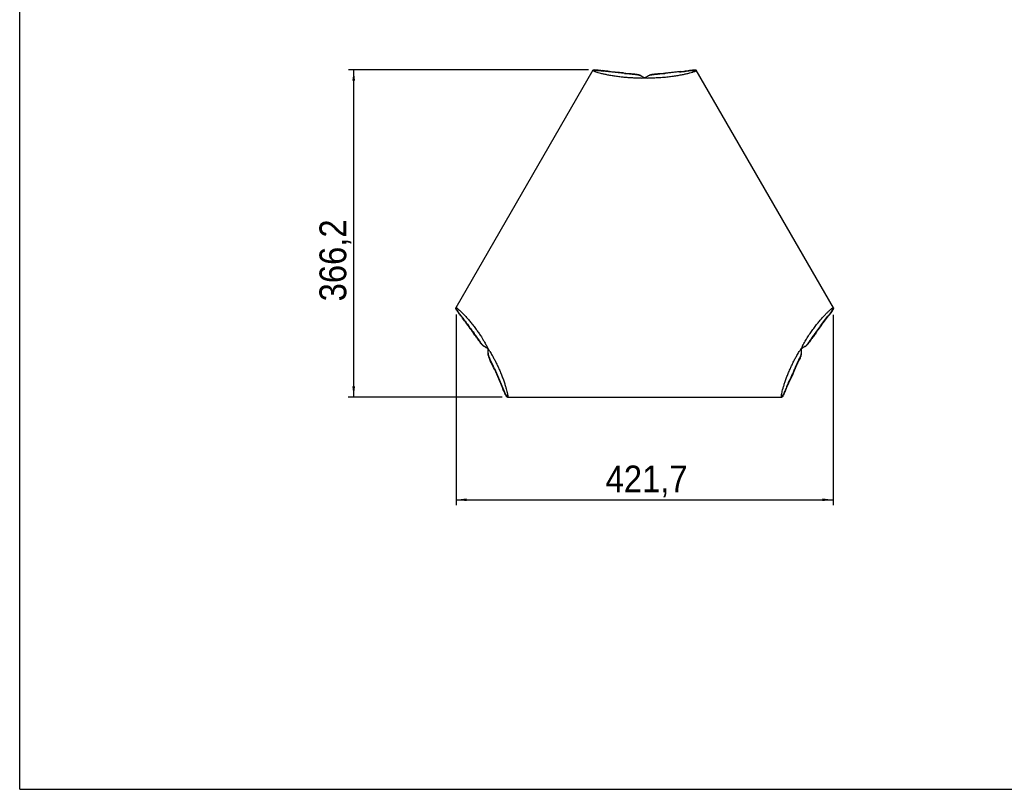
# Model space of a CAD drawing. Header units: millimetres. Extents: x 30 to 2490, y 30 to 1752.
# Tile 1 of 4: x 30 to 1131, y 30 to 891. Entities that reach past the tile are written whole.
import ezdxf

# ---------------------------------------------------------------- set-up
doc = ezdxf.new("R2010")
doc.units = ezdxf.units.MM
doc.header["$LTSCALE"] = 6
doc.linetypes.add('SLD-Solido', pattern=[0])
doc.layers.add('QUOTE', color=1, linetype='SLD-Solido')
doc.layers.add('SCHIZZI', color=9, linetype='Continuous')
doc.styles.add('SLDTEXTSTYLE0', font='GOTHIC.TTF', dxfattribs={"width": 0.913})
doc.dimstyles.new('SLDDIMSTYLE0', dxfattribs={"dimtxt": 30, "dimasz": 12, "dimexe": 0, "dimexo": 0.0625, "dimgap": 7.5, "dimtad": 1, "dimdec": 1, "dimrnd": 1e-09, "dimzin": 12, "dimdsep": 46, "dimtxsty": 'SLDTEXTSTYLE0', "dimsah": 1, "dimcen": 0.09, "dimadec": 0, "dimazin": 3, "dimtfac": 1, "dimtdec": 1, "dimtofl": 0, "dimtmove": 0, "dimatfit": 3, "dimfxl": 1, "dimfrac": 2, "dimtolj": 1, "dimtzin": 12, "dimarcsym": 0})

# ---------------------------------------------------------------- blocks, each defined once
blk = doc.blocks.new('_D_3')
at = {"layer": 'QUOTE', "transparency": 16777216}
for p, q in [((666.4, 834.8), (397.7, 834.9)), ((403.6, 468.7), (403.7, 834.9)), ((569.6, 468.7), (397.6, 468.7))]:
    blk.add_line(p, q, dxfattribs=at)
for points in [[(403.7, 834.9), (402.1, 822.9), (405.1, 822.9)], [(403.6, 468.7), (405.1, 480.7), (402.1, 480.7)]]:
    blk.add_solid(points, dxfattribs=at)
at = {"layer": 'QUOTE', "transparency": 16777216, "insert": (365.3, 575.9), "char_height": 30, "attachment_point": 1, "rotation": 89.9893, "style": 'SLDTEXTSTYLE0'}
blk.add_mtext('366,2', dxfattribs=at)
blk = doc.blocks.new('_D_4')
at = {"layer": 'QUOTE', "transparency": 16777216}
for p, q in [((518.1, 561.3), (518.1, 347.9)), ((939.8, 560.9), (939.8, 347.9)), ((518.1, 353.9), (939.8, 353.9))]:
    blk.add_line(p, q, dxfattribs=at)
for points in [[(518.1, 353.9), (530.1, 352.4), (530.1, 355.4)], [(939.8, 353.9), (927.8, 355.4), (927.8, 352.4)]]:
    blk.add_solid(points, dxfattribs=at)
at = {"layer": 'QUOTE', "transparency": 16777216, "insert": (685.4, 392.2), "char_height": 30, "attachment_point": 1, "style": 'SLDTEXTSTYLE0'}
blk.add_mtext('421,7', dxfattribs=at)

msp = doc.modelspace()

# ---------------------------------------------------------------- linework, layer by layer
for p, q in [((671.28, 834.37), (517.82, 568.71)), ((673.41, 834.22), (672.39, 834.81)), ((680.68, 834.24), (681.81, 834.08)), ((681.55, 833.74), (682.66, 833.58)), ((684.24, 833.7), (681.81, 834.08)), ((685.09, 833.21), (682.66, 833.58)), ((687.83, 833.23), (684.24, 833.7)), ((688.68, 832.74), (685.09, 833.21)), ((691.45, 832.82), (687.83, 833.23)), ((692.3, 832.33), (688.68, 832.74)), ((705.58, 831.38), (691.45, 832.82)), ((706.43, 830.89), (692.3, 832.33)), ((705.58, 831.38), (707.88, 831.17)), ((706.43, 830.89), (708.75, 830.66)), ((707.88, 831.17), (714.14, 830.65)), ((708.75, 830.66), (715.06, 830.12)), ((724.7, 828.43), (723.7, 829.01)), ((733.36, 828.4), (734.35, 828.97)), ((737.89, 829.55), (739.53, 829.76)), ((738.85, 830.1), (740.48, 830.3)), ((739.53, 829.76), (740.48, 830.3)), ((739.53, 829.76), (741.31, 829.95)), ((740.48, 830.3), (742.25, 830.49)), ((741.31, 829.95), (742.25, 830.49)), ((741.31, 829.95), (743.22, 830.11)), ((742.25, 830.49), (744.14, 830.64)), ((743.22, 830.11), (749.33, 830.64)), ((743.22, 830.11), (744.14, 830.64)), ((744.14, 830.64), (750.2, 831.14)), ((749.33, 830.64), (751.65, 830.86)), ((750.2, 831.14), (752.5, 831.35)), ((768.21, 832.56), (751.65, 830.86)), ((769.06, 833.05), (752.5, 831.35)), ((769.06, 833.05), (768.21, 832.56)), ((940.14, 568.56), (786.7, 834.49)), ((728.92, 825.99), (728.89, 825.93)), ((729.18, 825.93), (729.16, 825.97)), ((519.12, 566.68), (518.1, 567.26)), ((938.75, 566.28), (939.76, 566.86)), ((527.53, 554.28), (528.38, 553.79)), ((927.9, 551.38), (933.76, 559.07)), ((928.75, 551.87), (927.9, 551.38)), ((928.75, 551.87), (934.62, 559.56)), ((934.62, 559.56), (933.76, 559.07)), ((933.76, 559.07), (933.78, 559.09)), ((934.62, 559.56), (934.63, 559.58)), ((546.48, 528.52), (545.52, 529.07)), ((548.64, 525.92), (545.52, 529.07)), ((911.48, 528.42), (912.45, 528.97)), ((549.64, 525.34), (548.64, 525.92)), ((552.8, 523.51), (552.79, 523.49)), ((554.14, 522.72), (553.4, 523.14)), ((553.84, 522.91), (553.83, 522.89)), ((553.9, 523.01), (553.84, 522.91)), ((554, 517.88), (554, 516.73)), ((554.01, 522.76), (554.05, 522.76)), ((903.85, 522.69), (904.02, 522.69)), ((904.08, 522.8), (904, 522.95)), ((904.02, 522.69), (904.07, 522.69)), ((904.02, 521.49), (904.07, 521.49)), ((904.07, 522.69), (904.07, 522.19)), ((904.11, 522.76), (904.08, 522.8)), ((904.12, 522.76), (904.54, 523.01)), ((905.15, 523.36), (905.12, 523.4)), ((908.32, 525.25), (909.32, 525.83)), ((560.04, 502.95), (557.36, 508.69)), ((560.04, 501.95), (557.36, 507.63)), ((902.85, 513.49), (902.84, 512.39)), ((561, 500.84), (560.04, 502.95)), ((561, 499.85), (560.04, 501.95)), ((561, 500.84), (566.82, 487.88)), ((561, 499.85), (566.82, 486.89)), ((897.95, 502.85), (897.14, 500.77)), ((897.95, 501.85), (897.14, 499.79)), ((566.82, 486.89), (566.82, 487.88)), ((566.82, 487.88), (570.53, 478.9)), ((566.82, 486.89), (570.53, 477.91)), ((890, 484.2), (890, 485.18)), ((570.97, 477.86), (570.53, 478.9)), ((570.97, 476.85), (570.53, 477.91)), ((570.97, 477.86), (570.97, 476.85)), ((574.62, 470.57), (574.62, 469.39)), ((575.56, 468.65), (882.37, 468.6)), ((883.47, 470.73), (883.11, 470.28)), ((883.47, 469.55), (883.11, 469.09))]:
    msp.add_line(p, q)
at = {"flags": 128}
msp.add_lwpolyline([(904.07, 522.19), (904.07, 522.04), (904.07, 521.9), (904.07, 521.77), (904.07, 521.67), (904.07, 521.59), (904.07, 521.54), (904.07, 521.5), (904.07, 521.49)], dxfattribs=at)
for centre, radius, start, end in [((761.64, 922.02), 89.71, 274.19695, 278.89356), ((762.5, 922.51), 89.71, 274.19695, 278.89356), ((720.43, 955.58), 129.93, 272.2094, 273.79909), ((737.69, 955.99), 130.33, 266.19457, 267.77897), ((425.07, 479.97), 126.57, 35.9527, 39.07151), ((425.92, 479.48), 126.57, 35.9527, 39.07151), ((795.33, 737.15), 324.28, 214.32839, 217.34418), ((796.18, 736.66), 324.28, 214.32839, 217.34418), ((699.89, 706.43), 275.73, 322.82037, 325.78376), ((700.74, 706.92), 275.73, 322.82037, 325.78376), ((437.09, 465.31), 130.29, 26.22375, 27.80815), ((446.01, 450.59), 129.93, 32.21831, 33.80812), ((1011.44, 450.66), 129.47, 146.13284, 147.72887), ((1020.53, 465.29), 130.01, 152.15179, 153.7394), ((839.2, 522.82), 64.87, 359.88606, 0.0043), ((749.01, 559.2), 159.24, 332.30038, 338.47424), ((749.01, 558.22), 159.24, 332.30038, 338.47424), ((974.45, 444.55), 93.71, 154.30646, 158.53951), ((974.45, 443.57), 93.71, 154.30646, 158.53951)]:
    msp.add_arc(centre, radius, start, end)
for points, knots in [([(725.44, 825.76), (723.74, 825.73), (720.53, 825.69), (715.9, 825.76), (711.47, 825.98), (707.09, 826.32), (702.37, 826.8), (697.47, 827.43), (692.53, 828.21), (687.93, 829.06), (683.78, 829.94), (680.12, 830.8), (677.04, 831.63), (674.58, 832.4), (672.76, 833.08), (671.6, 833.68), (671.2, 834.12), (671.27, 834.41), (671.61, 834.67), (672.11, 834.76), (672.39, 834.81)], [0, 0, 0, 0, 0.05462419, 0.10383844, 0.15016364, 0.20026766, 0.24997177, 0.31241093, 0.37484843, 0.4374032, 0.50048812, 0.56332216, 0.62582766, 0.68812349, 0.75032974, 0.81256703, 0.87495577, 0.91366384, 0.95105268, 1, 1, 1, 1]), ([(672.63, 833.19), (672.48, 833.32), (672.21, 833.55), (672.31, 833.81), (672.65, 834.07), (673.14, 834.17), (673.41, 834.22)], [0, 0, 0, 0, 0.2734748, 0.4983462, 0.7155813, 1, 1, 1, 1]), ([(672.39, 834.81), (672.73, 834.86), (673.35, 834.95), (674.48, 834.92), (675.59, 834.86), (676.86, 834.76), (678.5, 834.59), (679.91, 834.36), (680.68, 834.24)], [0, 0, 0, 0, 0.2035571, 0.3701466, 0.4997718, 0.6295345, 0.7962775, 1, 1, 1, 1]), ([(673.41, 834.22), (673.75, 834.27), (674.36, 834.36), (675.47, 834.35), (676.56, 834.3), (677.8, 834.21), (679.41, 834.06), (680.79, 833.85), (681.55, 833.74)], [0, 0, 0, 0, 0.2035172, 0.3700824, 0.4997, 0.6294711, 0.7962378, 1, 1, 1, 1]), ([(714.14, 830.65), (714.98, 830.59), (716.63, 830.47), (718.72, 830.24), (720.53, 829.93), (722.21, 829.49), (723.18, 829.18), (723.7, 829.01)], [0, 0, 0, 0, 0.2091694, 0.4060869, 0.5827941, 0.7741138, 1, 1, 1, 1]), ([(715.06, 830.12), (715.91, 830.05), (717.56, 829.93), (719.67, 829.69), (721.5, 829.37), (723.19, 828.93), (724.17, 828.6), (724.7, 828.43)], [0, 0, 0, 0, 0.2091228, 0.4060215, 0.5827331, 0.7740759, 1, 1, 1, 1]), ([(786.18, 833.5), (785.75, 833.29), (784.9, 832.87), (782.66, 832.1), (779.78, 831.25), (776.23, 830.35), (772.09, 829.42), (767.41, 828.52), (762.27, 827.66), (756.76, 826.9), (751.71, 826.37), (747.31, 826.03), (743.82, 825.82), (740.4, 825.71), (736.72, 825.7), (734.1, 825.74), (732.63, 825.76)], [0, 0, 0, 0, 0.084301, 0.1679815, 0.2512132, 0.3341707, 0.4170302, 0.4999685, 0.5834404, 0.6667057, 0.7499442, 0.8012691, 0.8508552, 0.8939675, 0.9409394, 1, 1, 1, 1]), ([(733.36, 828.4), (733.68, 828.56), (734.27, 828.84), (735.27, 829.19), (736.45, 829.38), (737.36, 829.49), (737.89, 829.55)], [0, 0, 0, 0, 0.27530708, 0.50006103, 0.71169417, 1, 1, 1, 1]), ([(734.35, 828.97), (734.68, 829.13), (735.26, 829.42), (736.25, 829.75), (737.42, 829.94), (738.33, 830.04), (738.85, 830.1)], [0, 0, 0, 0, 0.2752779, 0.5000168, 0.7116579, 1, 1, 1, 1]), ([(775.51, 833.4), (776.51, 833.55), (778.5, 833.86), (780.91, 834.15), (782.85, 834.31), (784.29, 834.33), (785.25, 834.2), (785.63, 833.99), (785.72, 833.78), (785.69, 833.58), (785.53, 833.31), (785.29, 833.05), (785.16, 832.91)], [0, 0, 0, 0, 0.1300322, 0.2580083, 0.3839859, 0.5080253, 0.6301898, 0.7505456, 0.7989928, 0.8549192, 0.9219213, 1, 1, 1, 1]), ([(776.36, 833.89), (777.39, 834.05), (779.41, 834.38), (781.87, 834.7), (783.85, 834.88), (785.31, 834.91), (786.28, 834.8), (786.67, 834.59), (786.76, 834.38), (786.72, 834.18), (786.56, 833.91), (786.31, 833.64), (786.18, 833.5)], [0, 0, 0, 0, 0.1299646, 0.2578978, 0.3838545, 0.5078926, 0.6300723, 0.7504571, 0.7989195, 0.8548652, 0.9218918, 1, 1, 1, 1]), ([(728.91, 825.97), (728.91, 825.97), (728.92, 825.97), (728.99, 825.93), (729.04, 825.9), (729.09, 825.87), (729.09, 825.87)], [0, 0, 0, 0, 0.3300044, 0.6600088, 0.9900132, 1, 1, 1, 1]), ([(518.1, 567.26), (518, 567.5), (517.82, 567.93), (517.75, 568.37), (517.78, 568.67), (517.94, 568.88), (518.42, 568.82), (519.45, 568.19), (520.92, 567.01), (522.8, 565.3), (525.04, 563.08), (527.61, 560.38), (530.45, 557.23), (533.5, 553.67), (536.68, 549.75), (539.28, 546.35), (541.23, 543.69), (542.53, 541.87), (543.82, 540.01), (545.11, 538.11), (546.55, 535.93), (548.21, 533.25), (550.2, 529.88), (551.58, 527.41), (552.33, 526.09)], [0, 0, 0, 0, 0.0367615, 0.0689402, 0.0965439, 0.1251592, 0.1879037, 0.2503804, 0.3127087, 0.3750089, 0.4374016, 0.5000067, 0.562647, 0.6251088, 0.6875134, 0.7499821, 0.7748891, 0.7998394, 0.8248407, 0.8499005, 0.8750264, 0.9099052, 0.9515557, 1, 1, 1, 1]), ([(523.34, 559.75), (522.79, 560.41), (521.81, 561.6), (520.72, 563.04), (519.92, 564.17), (519.23, 565.18), (518.55, 566.25), (518.26, 566.9), (518.1, 567.26)], [0, 0, 0, 0, 0.2042667, 0.370796, 0.4995869, 0.6278109, 0.7946159, 1, 1, 1, 1]), ([(519.12, 566.68), (519.03, 566.9), (518.85, 567.34), (518.79, 567.77), (518.81, 568.02), (518.86, 568.08), (518.87, 568.1)], [0, 0, 0, 0, 0.3453827, 0.6476837, 0.9069809, 1, 1, 1, 1]), ([(524.19, 559.26), (523.66, 559.91), (522.7, 561.08), (521.65, 562.51), (520.88, 563.62), (520.2, 564.61), (519.55, 565.67), (519.27, 566.32), (519.12, 566.68)], [0, 0, 0, 0, 0.2043056, 0.3708576, 0.4996554, 0.6278712, 0.7946533, 1, 1, 1, 1]), ([(905.57, 526.02), (906.54, 527.77), (908.47, 531.24), (911.6, 536.25), (914.82, 541.06), (918.12, 545.61), (921.41, 549.88), (924.63, 553.82), (927.71, 557.39), (930.57, 560.54), (933.14, 563.23), (935.37, 565.41), (937.22, 567.07), (938.66, 568.18), (939.65, 568.73), (940.08, 568.72), (940.2, 568.45), (940.2, 568.1), (940.09, 567.6), (939.88, 567.12), (939.76, 566.86)], [0, 0, 0, 0, 0.0627738, 0.1252438, 0.1875347, 0.2497723, 0.3120828, 0.3745916, 0.4374234, 0.5001546, 0.5625943, 0.6248768, 0.6871261, 0.7494663, 0.8120209, 0.8749124, 0.9015418, 0.9300087, 0.9628256, 1, 1, 1, 1]), ([(938.49, 568.02), (938.51, 568.03), (938.85, 568.22), (939.02, 568.1), (939.16, 567.85), (939.17, 567.51), (939.06, 567), (938.86, 566.53), (938.75, 566.28)], [0, 0, 0, 0, 0.0162741, 0.3453365, 0.4846818, 0.6336588, 0.8054179, 1, 1, 1, 1]), ([(545.52, 529.07), (544.87, 530.1), (543.52, 532.24), (540.89, 536.02), (538.68, 538.93), (537.52, 540.45)], [0, 0, 0, 0, 0.30440744, 0.63773448, 1, 1, 1, 1]), ([(546.48, 528.52), (545.82, 529.55), (544.45, 531.71), (541.79, 535.51), (539.54, 538.43), (538.38, 539.96)], [0, 0, 0, 0, 0.3044186, 0.6377458, 1, 1, 1, 1]), ([(919.58, 539.8), (918.56, 538.46), (916.46, 535.71), (913.72, 531.9), (912.24, 529.6), (911.48, 528.42)], [0, 0, 0, 0, 0.3182973, 0.6516209, 1, 1, 1, 1]), ([(920.43, 540.29), (919.42, 538.96), (917.35, 536.23), (914.65, 532.44), (913.19, 530.15), (912.45, 528.97)], [0, 0, 0, 0, 0.3183108, 0.6516342, 1, 1, 1, 1]), ([(912.45, 528.97), (912.16, 528.59), (911.65, 527.89), (910.92, 527.06), (910.13, 526.4), (909.61, 526.04), (909.32, 525.83)], [0, 0, 0, 0, 0.2722571, 0.5000232, 0.7107086, 1, 1, 1, 1]), ([(557.36, 508.69), (556.99, 509.46), (556.27, 510.95), (555.43, 512.9), (554.78, 514.64), (554.33, 516.33), (554.12, 517.34), (554, 517.88)], [0, 0, 0, 0, 0.2091229, 0.4060217, 0.5827331, 0.774076, 1, 1, 1, 1]), ([(555.93, 519.86), (556.8, 518.4), (558.44, 515.64), (560.69, 511.6), (562.72, 507.65), (564.62, 503.69), (566.57, 499.36), (568.46, 494.8), (570.26, 490.13), (571.83, 485.73), (573.15, 481.69), (574.22, 478.09), (575.05, 475.01), (575.62, 472.49), (575.93, 470.57), (575.99, 469.27), (575.82, 468.7), (575.53, 468.62), (575.13, 468.79), (574.81, 469.17), (574.62, 469.39)], [0, 0, 0, 0, 0.05462414, 0.10383841, 0.15016367, 0.2002677, 0.24997182, 0.31241098, 0.3748485, 0.43740329, 0.50048846, 0.56332367, 0.62583132, 0.6881303, 0.75034071, 0.81258316, 0.87497807, 0.91368397, 0.95105769, 1, 1, 1, 1]), ([(883.11, 469.09), (882.98, 468.96), (882.74, 468.72), (882.45, 468.59), (882.25, 468.59), (882.04, 468.8), (881.93, 469.46), (882.03, 470.87), (882.39, 472.88), (882.99, 475.47), (883.83, 478.58), (884.91, 482.17), (886.23, 486.18), (887.79, 490.53), (889.58, 495.15), (891.47, 499.64), (893.4, 503.92), (895.26, 507.77), (897.21, 511.58), (899.44, 515.54), (901.07, 518.28), (901.97, 519.79)], [0, 0, 0, 0, 0.0353266, 0.0652845, 0.0938529, 0.1252825, 0.1878842, 0.2502749, 0.3125692, 0.3748825, 0.4373297, 0.5000254, 0.5626877, 0.6251622, 0.6875646, 0.7500107, 0.799994, 0.8500021, 0.8950004, 0.9424643, 1, 1, 1, 1]), ([(904.01, 517.83), (903.99, 517.48), (903.95, 516.85), (903.76, 515.85), (903.37, 514.77), (903.04, 513.96), (902.85, 513.49)], [0, 0, 0, 0, 0.272451, 0.5000625, 0.710798, 1, 1, 1, 1]), ([(904.11, 522.76), (904.1, 522.76), (904.1, 522.75), (904.06, 522.73), (904.02, 522.7), (904.01, 522.7)], [0, 0, 0, 0, 0.4530185, 0.9060371, 1, 1, 1, 1]), ([(911.48, 528.42), (911.2, 528.04), (910.67, 527.33), (909.94, 526.49), (909.14, 525.83), (908.62, 525.46), (908.32, 525.25)], [0, 0, 0, 0, 0.2722219, 0.4999825, 0.7106817, 1, 1, 1, 1]), ([(557.36, 507.63), (556.99, 508.39), (556.27, 509.87), (555.43, 511.8), (554.78, 513.52), (554.33, 515.19), (554.12, 516.19), (554, 516.73)], [0, 0, 0, 0, 0.2091695, 0.406087, 0.5827941, 0.7741139, 1, 1, 1, 1]), ([(904.01, 516.67), (903.99, 516.33), (903.95, 515.71), (903.76, 514.72), (903.37, 513.65), (903.04, 512.85), (902.84, 512.39)], [0, 0, 0, 0, 0.2724247, 0.5000225, 0.7107654, 1, 1, 1, 1]), ([(574.62, 470.57), (574.41, 470.84), (574.03, 471.32), (573.48, 472.29), (572.99, 473.26), (572.44, 474.37), (571.77, 475.85), (571.25, 477.15), (570.97, 477.86)], [0, 0, 0, 0, 0.2035155, 0.3700807, 0.4996996, 0.6294717, 0.7962385, 1, 1, 1, 1]), ([(574.62, 469.39), (574.41, 469.66), (574.03, 470.15), (573.48, 471.14), (572.99, 472.14), (572.44, 473.28), (571.76, 474.79), (571.25, 476.12), (570.97, 476.85)], [0, 0, 0, 0, 0.2035555, 0.3701447, 0.4997714, 0.629535, 0.7962781, 1, 1, 1, 1]), ([(887.23, 478.84), (887.06, 478.41), (886.74, 477.59), (886.28, 476.47), (885.85, 475.47), (885.47, 474.58), (885.06, 473.68), (884.61, 472.69), (884.06, 471.6), (883.68, 471.04), (883.47, 470.73)], [0, 0, 0, 0, 0.1088285, 0.2132501, 0.3132715, 0.4089004, 0.5001455, 0.6295518, 0.7961685, 1, 1, 1, 1]), ([(887.23, 477.85), (887.06, 477.42), (886.74, 476.57), (886.28, 475.43), (885.85, 474.41), (885.47, 473.5), (885.06, 472.58), (884.61, 471.56), (884.06, 470.44), (883.68, 469.87), (883.47, 469.55)], [0, 0, 0, 0, 0.1087923, 0.2131869, 0.3131903, 0.4088097, 0.5000536, 0.6294727, 0.7961202, 1, 1, 1, 1]), ([(575.9, 470.41), (575.87, 470.22), (575.8, 469.87), (575.53, 469.83), (575.13, 469.98), (574.81, 470.36), (574.62, 470.57)], [0, 0, 0, 0, 0.2728325, 0.4979302, 0.7153082, 1, 1, 1, 1]), ([(883.11, 470.28), (882.98, 470.16), (882.74, 469.92), (882.45, 469.79), (882.25, 469.8), (882.08, 469.92), (882.05, 470.22), (882.03, 470.38)], [0, 0, 0, 0, 0.2225425, 0.4112495, 0.5911859, 0.7891296, 1, 1, 1, 1])]:
    msp.add_open_spline(points, degree=3, knots=knots)
for points in [[(724.7, 828.43), (725.54, 827.95), (727.22, 826.97), (728.64, 826.16), (728.83, 826.05), (728.92, 825.99)], [(729.16, 825.97), (729.26, 826.02), (729.44, 826.13), (730.85, 826.95), (732.52, 827.91), (733.36, 828.4)], [(938.75, 566.28), (938.48, 565.64), (937.93, 564.37), (936.25, 561.96), (934.6, 560.05), (933.78, 559.09)], [(939.76, 566.86), (939.48, 566.22), (938.91, 564.93), (937.17, 562.49), (935.48, 560.55), (934.63, 559.58)], [(549.64, 525.34), (549.19, 525.83), (548.27, 526.81), (547.08, 527.95), (546.48, 528.52)], [(552.8, 523.51), (552.71, 523.57), (552.53, 523.67), (551.13, 524.48), (549.47, 525.44), (548.64, 525.92)], [(553.84, 522.91), (553.75, 522.97), (553.56, 523.08), (552.15, 523.89), (550.48, 524.86), (549.64, 525.34)], [(553.4, 523.14), (553.31, 523.2), (553.13, 523.3), (552.94, 523.41), (552.82, 523.48), (552.8, 523.49), (552.79, 523.49)], [(554, 517.88), (554, 518.85), (554, 520.79), (554.01, 522.43), (554.01, 522.65), (554.01, 522.76)], [(904.02, 522.69), (904.02, 522.58), (904.02, 522.36), (904.02, 520.73), (904.01, 518.8), (904.01, 517.83)], [(904.02, 521.49), (904.02, 521.38), (904.02, 521.17), (904.02, 519.55), (904.01, 517.63), (904.01, 516.67)], [(908.32, 525.25), (907.48, 524.76), (905.79, 523.79), (904.37, 522.97), (904.18, 522.86), (904.08, 522.8)], [(905.15, 523.36), (905.14, 523.35), (905.13, 523.34), (905, 523.27), (904.81, 523.16), (904.63, 523.06), (904.54, 523.01)], [(909.32, 525.83), (908.48, 525.34), (906.81, 524.38), (905.4, 523.56), (905.22, 523.46), (905.12, 523.4)], [(902.85, 513.49), (902.03, 511.96), (900.4, 508.88), (898.77, 504.86), (897.95, 502.85)], [(902.84, 512.39), (902.03, 510.86), (900.4, 507.82), (898.77, 503.84), (897.95, 501.85)]]:
    msp.add_open_spline(points, degree=3)
at = {"layer": 'SCHIZZI'}
msp.add_line((30, 30), (30, 1752), dxfattribs=at)
at = {"layer": 'SCHIZZI', "color": 7, "true_color": 0xffffff}
msp.add_line((30, 30), (2490, 30), dxfattribs=at)

# ---------------------------------------------------------------- dimensions: what is measured, and where the dimension line sits
at = {"layer": 'QUOTE'}
dim = msp.add_linear_dim(base=(403.65, 834.86), p1=(575.57, 468.65), p2=(672.39, 834.81), angle=89.98928, dimstyle='SLDDIMSTYLE0', dxfattribs=at)
dim.commit()
dim.dimension.update_dxf_attribs({"geometry": '_D_3', "text_midpoint": (403.61, 625.75), "dimtype": 160})
dim = msp.add_linear_dim(base=(939.76, 353.88), p1=(518.1, 567.26), p2=(939.76, 566.86), dimstyle='SLDDIMSTYLE0', dxfattribs=at)
dim.commit()
dim.dimension.update_dxf_attribs({"geometry": '_D_4', "text_midpoint": (735.31, 353.88), "dimtype": 160})

doc.saveas('drawing.dxf')
